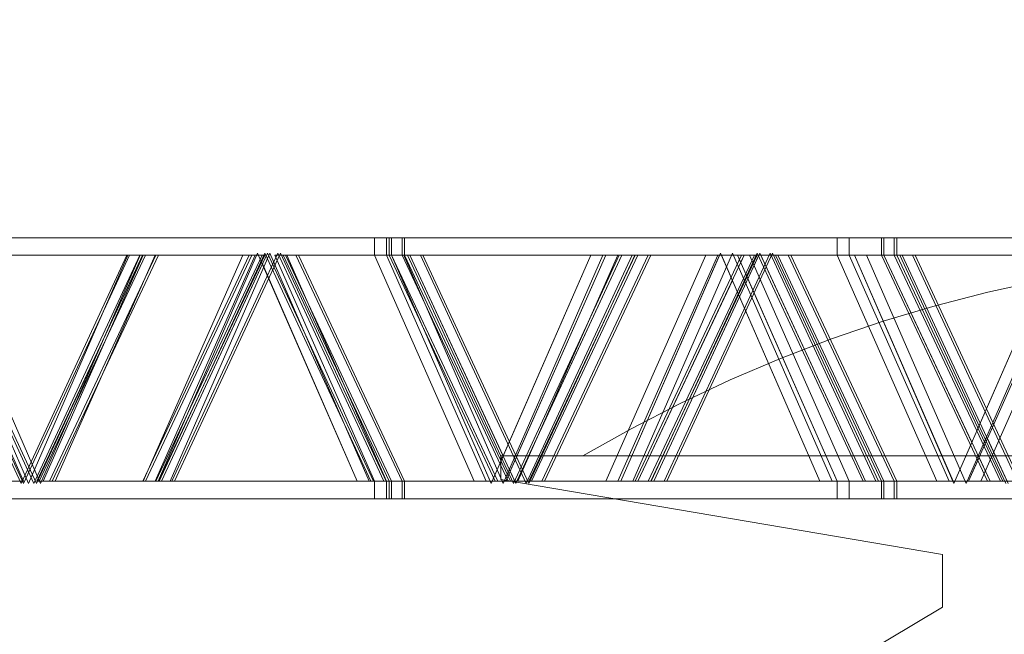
# Model space of a CAD drawing. Header units: metres. Extents: x 1314 to 1415, y -87 to -52.
# Tile 39 of 256: x 1325.71 to 1328.22, y -78.54 to -76.97. Entities that reach past the tile are written whole.
import ezdxf

# ---------------------------------------------------------------- set-up
doc = ezdxf.new("R2010")
doc.units = ezdxf.units.M
doc.header["$PDMODE"] = 65
doc.linetypes.add('AUSGEZOGEN', pattern=[0])
doc.layers.add('XR$2$Möblierung', color=4, linetype='AUSGEZOGEN', lineweight=13)
doc.layers.add('XR$3$Maßlinie 1_50', color=7, linetype='AUSGEZOGEN', lineweight=25)
doc.styles.add('ARIAL', font='arial.ttf')
doc.dimstyles.new('DIMSTYLE_12', dxfattribs={"dimtxt": 0.175, "dimasz": 0.15, "dimexe": 0, "dimexo": 0, "dimgap": 0.0875, "dimtad": 2, "dimrnd": 0.005, "dimzin": 4, "dimdsep": 46, "dimtxsty": 'ARIAL', "dimblk1": 'ALL_ML_KREIS', "dimblk2": 'ALL_ML_KREIS', "dimsah": 1, "dimcen": 0, "dimclrd": 3, "dimclre": 3, "dimclrt": 3, "dimadec": 0, "dimazin": 0, "dimtfac": 1, "dimtdec": 0, "dimtix": 1, "dimtmove": 2, "dimatfit": 3, "dimfxl": 0, "dimtzin": 0, "dimlwd": 0, "dimlwe": 25, "dimarcsym": 0})
doc.dimstyles.new('DIMSTYLE_9', dxfattribs={"dimtxt": 0.125, "dimasz": 0.15, "dimexe": 0, "dimexo": 0, "dimgap": 0.0625, "dimtad": 2, "dimrnd": 0.005, "dimzin": 4, "dimdsep": 46, "dimtxsty": 'ARIAL', "dimblk1": 'ALL_ML_KREIS', "dimblk2": 'ALL_ML_KREIS', "dimsah": 1, "dimcen": 0, "dimclrd": 3, "dimclre": 3, "dimclrt": 3, "dimadec": 0, "dimazin": 0, "dimtfac": 1, "dimtdec": 0, "dimtix": 1, "dimtmove": 2, "dimatfit": 3, "dimfxl": 0, "dimtzin": 0, "dimlwd": 0, "dimlwe": 25, "dimarcsym": 0})

# ---------------------------------------------------------------- blocks, each defined once
blk = doc.blocks.new('COMPLEXOBJECT_2')
at = {"layer": 'XR$2$Möblierung', "color": 52, "linetype": 'AUSGEZOGEN', "lineweight": 13, "transparency": 33554687}
for p, q in [((1325.3969, -77.5276), (1326.0241, -77.5276)), ((1326.0305, -77.5276), (1325.4034, -77.5276)), ((1326.0569, -77.5276), (1325.4298, -77.5276)), ((1326.0242, -77.5276), (1325.4347, -77.5276)), ((1325.4362, -77.5276), (1326.0633, -77.5276)), ((1325.4656, -77.5276), (1326.0551, -77.5276)), ((1326.0241, -77.5276), (1326.6512, -77.5276)), ((1326.6137, -77.5276), (1326.0242, -77.5276)), ((1326.0242, -77.5276), (1326.0305, -77.5276)), ((1326.0305, -77.5276), (1326.6137, -77.5276)), ((1326.6576, -77.5276), (1326.0305, -77.5276)), ((1326.0551, -77.5276), (1326.6446, -77.5276)), ((1326.684, -77.5276), (1326.0569, -77.5276)), ((1326.0633, -77.5276), (1326.6905, -77.5276)), ((1327.2032, -77.5276), (1326.6137, -77.5276)), ((1326.6137, -77.5276), (1326.6576, -77.5276)), ((1326.6137, -77.5276), (1326.6137, -77.5724)), ((1326.6446, -77.5276), (1327.2341, -77.5276)), ((1326.6446, -77.5276), (1326.6446, -77.5724)), ((1326.6512, -77.5276), (1327.2783, -77.5276)), ((1326.6512, -77.5276), (1326.6512, -77.5724)), ((1326.6576, -77.5276), (1327.2032, -77.5276)), ((1327.2848, -77.5276), (1326.6576, -77.5276)), ((1326.6576, -77.5276), (1326.6576, -77.5724)), ((1327.3112, -77.5276), (1326.684, -77.5276)), ((1326.684, -77.5276), (1326.684, -77.5724)), ((1326.6905, -77.5276), (1327.3176, -77.5276)), ((1326.6905, -77.5276), (1326.6905, -77.5724)), ((1327.7927, -77.5276), (1327.2032, -77.5276)), ((1327.2032, -77.5276), (1327.2848, -77.5276)), ((1327.2341, -77.5276), (1327.8236, -77.5276)), ((1327.2783, -77.5276), (1327.9055, -77.5276)), ((1327.2848, -77.5276), (1327.7927, -77.5276)), ((1327.9119, -77.5276), (1327.2848, -77.5276)), ((1327.9383, -77.5276), (1327.3112, -77.5276)), ((1327.3176, -77.5276), (1327.9448, -77.5276)), ((1328.3823, -77.5276), (1327.7927, -77.5276)), ((1327.7927, -77.5276), (1327.9119, -77.5276)), ((1327.7927, -77.5724), (1327.7927, -77.5276)), ((1327.8236, -77.5276), (1328.4131, -77.5276)), ((1327.8236, -77.5724), (1327.8236, -77.5276)), ((1327.9055, -77.5276), (1328.5326, -77.5276)), ((1327.9055, -77.5276), (1327.9055, -77.5724)), ((1327.9119, -77.5276), (1328.3823, -77.5276)), ((1328.5391, -77.5276), (1327.9119, -77.5276)), ((1327.9119, -77.5724), (1327.9119, -77.5276)), ((1328.5655, -77.5276), (1327.9383, -77.5276)), ((1327.9383, -77.5724), (1327.9383, -77.5276)), ((1327.9448, -77.5276), (1328.5719, -77.5276)), ((1327.9448, -77.5276), (1327.9448, -77.5724)), ((1325.9832, -77.5724), (1325.4436, -77.5724)), ((1325.4436, -77.5724), (1325.7134, -78.1535)), ((1325.9897, -77.5724), (1325.4501, -77.5724)), ((1325.4501, -77.5724), (1325.7199, -78.1535)), ((1325.7196, -78.1478), (1325.4656, -77.5724)), ((1325.7463, -78.1535), (1325.4765, -77.5724)), ((1325.4765, -77.5724), (1326.0161, -77.5724)), ((1325.7322, -78.1535), (1325.4786, -77.5724)), ((1325.4786, -77.5724), (1325.9858, -77.5724)), ((1325.7527, -78.1535), (1325.4829, -77.5724)), ((1325.4829, -77.5724), (1326.0225, -77.5724)), ((1326.0167, -77.5724), (1325.5095, -77.5724)), ((1325.5095, -77.5724), (1325.7631, -78.1535)), ((1325.7134, -78.1535), (1325.9832, -77.5724)), ((1325.7199, -78.1535), (1325.9897, -77.5724)), ((1325.9858, -77.5724), (1325.7322, -78.1535)), ((1326.0161, -77.5724), (1325.7463, -78.1535)), ((1326.0225, -77.5724), (1325.7527, -78.1535)), ((1326.0241, -77.5724), (1325.7532, -78.1478)), ((1326.0305, -77.5724), (1325.7596, -78.1478)), ((1325.7631, -78.1535), (1326.0167, -77.5724)), ((1325.7696, -78.1478), (1326.0242, -77.5724)), ((1325.786, -78.1478), (1326.0569, -77.5724)), ((1325.7925, -78.1478), (1326.0633, -77.5724)), ((1326.0551, -77.5724), (1325.8004, -78.1478)), ((1325.9897, -77.5724), (1325.9858, -77.5724)), ((1326.0241, -78.1478), (1326.2949, -77.5724)), ((1326.2949, -77.5724), (1326.0241, -77.5724)), ((1326.0242, -77.5724), (1326.2788, -77.5724)), ((1326.2788, -77.5724), (1326.0242, -78.1478)), ((1326.0242, -77.5724), (1326.0305, -77.5724)), ((1326.0305, -78.1478), (1326.3014, -77.5724)), ((1326.2788, -77.5724), (1326.0305, -77.5724)), ((1326.0305, -77.5724), (1326.3014, -77.5724)), ((1326.0551, -78.1478), (1326.3097, -77.5724)), ((1326.3097, -77.5724), (1326.0551, -77.5724)), ((1326.3278, -77.5724), (1326.0569, -78.1478)), ((1326.0569, -77.5724), (1326.3278, -77.5724)), ((1326.0626, -78.1478), (1326.3162, -77.5667)), ((1326.0633, -77.5724), (1326.3342, -77.5724)), ((1326.3342, -77.5724), (1326.0633, -78.1478)), ((1326.3347, -77.5667), (1326.0649, -78.1478)), ((1326.3411, -77.5667), (1326.0713, -78.1478)), ((1326.3471, -77.5667), (1326.0934, -78.1478)), ((1326.0977, -78.1478), (1326.3675, -77.5667)), ((1326.1042, -78.1478), (1326.374, -77.5667)), ((1326.3014, -77.5724), (1326.2788, -77.5724)), ((1326.3162, -77.5667), (1326.5698, -78.1478)), ((1326.6045, -78.1478), (1326.3347, -77.5667)), ((1326.611, -78.1478), (1326.3411, -77.5667)), ((1326.6007, -78.1478), (1326.3471, -77.5667)), ((1326.6137, -78.1478), (1326.3597, -77.5724)), ((1326.3597, -77.5724), (1326.6137, -77.5724)), ((1326.3597, -77.5724), (1326.3874, -77.5724)), ((1326.3675, -77.5667), (1326.6373, -78.1478)), ((1326.374, -77.5667), (1326.6438, -78.1478)), ((1326.6512, -77.5724), (1326.3809, -77.5724)), ((1326.3809, -77.5724), (1326.6512, -78.1478)), ((1326.6137, -77.5724), (1326.3874, -77.5724)), ((1326.3874, -77.5724), (1326.6576, -78.1478)), ((1326.3874, -77.5724), (1326.6576, -77.5724)), ((1326.6446, -77.5724), (1326.3906, -77.5724)), ((1326.3906, -77.5724), (1326.6446, -78.1478)), ((1326.684, -78.1478), (1326.4138, -77.5724)), ((1326.4138, -77.5724), (1326.684, -77.5724)), ((1326.6905, -78.1478), (1326.4202, -77.5724)), ((1326.4202, -77.5724), (1326.6905, -77.5724)), ((1326.6137, -77.5724), (1326.8678, -78.1478)), ((1326.6576, -77.5724), (1326.6137, -77.5724)), ((1326.8986, -78.1478), (1326.6446, -77.5724)), ((1326.9215, -78.1478), (1326.6512, -77.5724)), ((1326.9112, -78.1535), (1326.6576, -77.5724)), ((1326.6576, -77.5724), (1327.1649, -77.5724)), ((1326.6576, -77.5724), (1326.6576, -77.5724)), ((1326.6576, -77.5724), (1326.9088, -78.1478)), ((1326.9205, -78.1322), (1326.6576, -77.5724)), ((1326.6576, -77.5724), (1326.7043, -77.5724)), ((1326.9279, -78.1478), (1326.6576, -77.5724)), ((1326.684, -77.5724), (1326.9543, -78.1478)), ((1327.1957, -77.5724), (1326.6885, -77.5724)), ((1326.6885, -77.5724), (1326.9421, -78.1535)), ((1326.6905, -77.5724), (1326.9607, -78.1478)), ((1327.2375, -77.5724), (1326.6979, -77.5724)), ((1326.6979, -77.5724), (1326.9677, -78.1535)), ((1327.1649, -77.5724), (1326.7043, -77.5724)), ((1326.7043, -77.5724), (1326.9417, -78.0837)), ((1326.7043, -77.5724), (1327.244, -77.5724)), ((1326.7043, -77.5724), (1326.9742, -78.1535)), ((1327.0006, -78.1535), (1326.7307, -77.5724)), ((1326.7307, -77.5724), (1327.2704, -77.5724)), ((1327.007, -78.1535), (1326.7372, -77.5724)), ((1326.7372, -77.5724), (1327.2768, -77.5724)), ((1327.1649, -77.5724), (1326.9112, -78.1535)), ((1326.9417, -78.0837), (1327.1649, -77.5724)), ((1326.9421, -78.1535), (1327.1957, -77.5724)), ((1326.9486, -78.1478), (1327.2032, -77.5724)), ((1327.2032, -77.5724), (1326.9598, -78.1226)), ((1326.9677, -78.1535), (1327.2375, -77.5724)), ((1326.9742, -78.1535), (1327.244, -77.5724)), ((1326.9768, -78.1478), (1327.244, -77.5724)), ((1327.2341, -77.5724), (1326.9795, -78.1478)), ((1327.2704, -77.5724), (1327.0006, -78.1535)), ((1327.2768, -77.5724), (1327.007, -78.1535)), ((1327.2783, -77.5724), (1327.0075, -78.1478)), ((1327.2848, -77.5724), (1327.0139, -78.1478)), ((1327.0403, -78.1478), (1327.3112, -77.5724)), ((1327.0467, -78.1478), (1327.3176, -77.5724)), ((1327.2032, -77.5724), (1327.1649, -77.5724)), ((1327.2032, -77.5724), (1327.4579, -77.5724)), ((1327.4579, -77.5724), (1327.2032, -78.1478)), ((1327.244, -77.5724), (1327.2032, -77.5724)), ((1327.2341, -78.1478), (1327.4887, -77.5724)), ((1327.4887, -77.5724), (1327.2341, -77.5724)), ((1327.2416, -78.1478), (1327.4952, -77.5667)), ((1327.4928, -77.5724), (1327.2416, -78.1478)), ((1327.244, -77.5724), (1327.2848, -77.5724)), ((1327.5261, -77.5667), (1327.2725, -78.1478)), ((1327.2783, -78.1478), (1327.5492, -77.5724)), ((1327.5492, -77.5724), (1327.2783, -77.5724)), ((1327.4579, -77.5724), (1327.2848, -77.5724)), ((1327.2848, -77.5724), (1327.5557, -77.5724)), ((1327.2848, -78.1478), (1327.5557, -77.5724)), ((1327.5821, -77.5724), (1327.3112, -78.1478)), ((1327.3112, -77.5724), (1327.5821, -77.5724)), ((1327.3176, -77.5724), (1327.5885, -77.5724)), ((1327.5885, -77.5724), (1327.3176, -78.1478)), ((1327.589, -77.5667), (1327.3192, -78.1478)), ((1327.5954, -77.5667), (1327.3256, -78.1478)), ((1327.352, -78.1478), (1327.6218, -77.5667)), ((1327.3584, -78.1478), (1327.6283, -77.5667)), ((1327.5387, -77.5724), (1327.4579, -77.5724)), ((1327.4977, -77.5724), (1327.4928, -77.5724)), ((1327.4952, -77.5667), (1327.7489, -78.1478)), ((1327.5256, -77.6363), (1327.4977, -77.5724)), ((1327.7797, -78.1478), (1327.5261, -77.5667)), ((1327.7927, -78.1478), (1327.5387, -77.5724)), ((1327.5387, -77.5724), (1327.7927, -77.5724)), ((1327.5387, -77.5724), (1327.5469, -77.591)), ((1327.5557, -77.5724), (1327.5387, -77.5724)), ((1327.5469, -77.591), (1327.5557, -77.5724)), ((1327.5557, -77.5724), (1327.6417, -77.5724)), ((1327.5928, -77.5724), (1327.5651, -77.6321)), ((1327.8236, -77.5724), (1327.5696, -77.5724)), ((1327.5696, -77.5724), (1327.8236, -78.1478)), ((1327.8588, -78.1478), (1327.589, -77.5667)), ((1327.598, -77.5724), (1327.5928, -77.5724)), ((1327.8652, -78.1478), (1327.5954, -77.5667)), ((1327.8652, -78.1478), (1327.598, -77.5724)), ((1327.6218, -77.5667), (1327.8916, -78.1478)), ((1327.6283, -77.5667), (1327.8981, -78.1478)), ((1327.9055, -77.5724), (1327.6352, -77.5724)), ((1327.6352, -77.5724), (1327.9055, -78.1478)), ((1327.7927, -77.5724), (1327.6417, -77.5724)), ((1327.6417, -77.5724), (1327.9119, -78.1478)), ((1327.6417, -77.5724), (1327.9119, -77.5724)), ((1327.9383, -78.1478), (1327.6681, -77.5724)), ((1327.6681, -77.5724), (1327.9383, -77.5724)), ((1327.9448, -78.1478), (1327.6745, -77.5724)), ((1327.6745, -77.5724), (1327.9448, -77.5724)), ((1327.7927, -77.5724), (1328.0468, -78.1478)), ((1327.8366, -77.5724), (1327.7927, -77.5724)), ((1328.0777, -78.1478), (1327.8236, -77.5724)), ((1328.0903, -78.1535), (1327.8366, -77.5724)), ((1327.8366, -77.5724), (1328.3439, -77.5724)), ((1327.9119, -77.5724), (1327.8366, -77.5724)), ((1327.8366, -77.5724), (1328.0878, -78.1478)), ((1328.3748, -77.5724), (1327.8675, -77.5724)), ((1327.8675, -77.5724), (1328.1211, -78.1535)), ((1328.1757, -78.1478), (1327.9055, -77.5724)), ((1328.1358, -78.0491), (1327.9119, -77.5724)), ((1327.9119, -77.5724), (1327.9586, -77.5724)), ((1328.1822, -78.1478), (1327.9119, -77.5724)), ((1327.9383, -77.5724), (1328.2086, -78.1478)), ((1327.9448, -77.5724), (1328.215, -78.1478)), ((1328.4918, -77.5724), (1327.9522, -77.5724)), ((1327.9522, -77.5724), (1328.222, -78.1535)), ((1327.9586, -77.5724), (1328.1572, -78.0001)), ((1328.3439, -77.5724), (1327.9586, -77.5724)), ((1327.9586, -77.5724), (1328.4983, -77.5724)), ((1327.9586, -77.5724), (1328.2284, -78.1535)), ((1327.985, -77.5724), (1328.5247, -77.5724)), ((1328.2548, -78.1535), (1327.985, -77.5724)), ((1328.2613, -78.1535), (1327.9915, -77.5724)), ((1327.9915, -77.5724), (1328.5311, -77.5724)), ((1328.3439, -77.5724), (1328.0903, -78.1535)), ((1328.1211, -78.1535), (1328.3748, -77.5724)), ((1328.1276, -78.1478), (1328.3823, -77.5724)), ((1328.1572, -78.0001), (1328.3439, -77.5724)), ((1328.4131, -77.5724), (1328.1585, -78.1478)), ((1328.3823, -77.5724), (1328.1755, -78.0396)), ((1326.3283, -77.5944), (1326.0713, -78.1478)), ((1326.5698, -78.1478), (1326.3283, -77.5944)), ((1327.2848, -78.1478), (1327.5256, -77.6363)), ((1327.5651, -77.6321), (1327.7927, -78.1478)), ((1328.3113, -77.6372), (1328.1765, -77.6665)), ((1327.5438, -77.6779), (1327.3256, -78.1478)), ((1327.7489, -78.1478), (1327.5438, -77.6779)), ((1328.1765, -77.6665), (1328.0427, -77.701)), ((1328.0427, -77.701), (1327.91, -77.7406)), ((1327.91, -77.7406), (1327.7785, -77.7854)), ((1327.7785, -77.7854), (1327.6483, -77.8352)), ((1327.6483, -77.8352), (1327.5197, -77.89)), ((1327.5197, -77.89), (1327.3928, -77.9497)), ((1327.3928, -77.9497), (1327.2677, -78.0143)), ((1327.2677, -78.0143), (1327.1445, -78.0836)), ((1328.1755, -78.0396), (1328.2258, -78.1478)), ((1328.0927, -78.1478), (1328.1358, -78.0491)), ((1326.9359, -78.1434), (1326.9359, -78.0836)), ((1326.9359, -78.0836), (1328.8638, -78.0836)), ((1327.1445, -78.0836), (1328.7197, -78.0836)), ((1328.1541, -78.088), (1328.1276, -78.1478)), ((1328.1822, -78.1478), (1328.1541, -78.088)), ((1326.9137, -78.1478), (1326.9205, -78.1322)), ((1326.9598, -78.1226), (1326.9715, -78.1478)), ((1325.4656, -78.1478), (1325.7196, -78.1478)), ((1326.0241, -78.1478), (1325.7532, -78.1478)), ((1325.7596, -78.1478), (1326.0305, -78.1478)), ((1325.7596, -78.1478), (1325.7696, -78.1478)), ((1326.0242, -78.1478), (1325.7696, -78.1478)), ((1326.0569, -78.1478), (1325.786, -78.1478)), ((1326.0633, -78.1478), (1325.7925, -78.1478)), ((1325.8004, -78.1478), (1326.0551, -78.1478)), ((1326.0242, -78.1478), (1326.0305, -78.1478)), ((1326.5698, -78.1478), (1326.0626, -78.1478)), ((1326.0713, -78.1478), (1326.0626, -78.1478)), ((1326.6045, -78.1478), (1326.0649, -78.1478)), ((1326.0713, -78.1478), (1326.5698, -78.1478)), ((1326.611, -78.1478), (1326.0713, -78.1478)), ((1326.0934, -78.1478), (1326.6007, -78.1478)), ((1326.6373, -78.1478), (1326.0977, -78.1478)), ((1326.6438, -78.1478), (1326.1042, -78.1478)), ((1326.5698, -78.1478), (1326.611, -78.1478)), ((1326.8678, -78.1478), (1326.6137, -78.1478)), ((1326.6576, -78.1478), (1326.6137, -78.1478)), ((1326.6137, -78.1926), (1326.6137, -78.1478)), ((1326.6446, -78.1478), (1326.8986, -78.1478)), ((1326.6446, -78.1926), (1326.6446, -78.1478)), ((1326.9215, -78.1478), (1326.6512, -78.1478)), ((1326.6512, -78.1926), (1326.6512, -78.1478)), ((1326.6576, -78.1478), (1326.8678, -78.1478)), ((1326.9279, -78.1478), (1326.6576, -78.1478)), ((1326.6576, -78.1926), (1326.6576, -78.1478)), ((1326.9543, -78.1478), (1326.684, -78.1478)), ((1326.684, -78.1926), (1326.684, -78.1478)), ((1326.9607, -78.1478), (1326.6905, -78.1478)), ((1326.6905, -78.1926), (1326.6905, -78.1478)), ((1326.8678, -78.1478), (1326.9279, -78.1478)), ((1326.9088, -78.1478), (1326.9137, -78.1478)), ((1328.0613, -78.3345), (1326.9359, -78.1434)), ((1327.2032, -78.1478), (1326.9486, -78.1478)), ((1327.0139, -78.1478), (1326.9486, -78.1478)), ((1326.9715, -78.1478), (1326.9768, -78.1478)), ((1326.9795, -78.1478), (1327.2341, -78.1478)), ((1327.2783, -78.1478), (1327.0075, -78.1478)), ((1327.0139, -78.1478), (1327.2032, -78.1478)), ((1327.2848, -78.1478), (1327.0139, -78.1478)), ((1327.3112, -78.1478), (1327.0403, -78.1478)), ((1327.3176, -78.1478), (1327.0467, -78.1478)), ((1327.2032, -78.1478), (1327.2416, -78.1478)), ((1327.7489, -78.1478), (1327.2416, -78.1478)), ((1327.2416, -78.1478), (1327.2848, -78.1478)), ((1327.2725, -78.1478), (1327.7797, -78.1478)), ((1327.3256, -78.1478), (1327.2848, -78.1478)), ((1327.8588, -78.1478), (1327.3192, -78.1478)), ((1327.3256, -78.1478), (1327.7489, -78.1478)), ((1327.8652, -78.1478), (1327.3256, -78.1478)), ((1327.8916, -78.1478), (1327.352, -78.1478)), ((1327.8981, -78.1478), (1327.3584, -78.1478)), ((1327.7489, -78.1478), (1327.7927, -78.1478)), ((1328.0468, -78.1478), (1327.7927, -78.1478)), ((1327.7927, -78.1478), (1327.8652, -78.1478)), ((1327.7927, -78.1926), (1327.7927, -78.1478)), ((1327.8236, -78.1478), (1328.0777, -78.1478)), ((1327.8236, -78.1926), (1327.8236, -78.1478)), ((1327.9119, -78.1478), (1327.8652, -78.1478)), ((1328.1757, -78.1478), (1327.9055, -78.1478)), ((1327.9055, -78.1926), (1327.9055, -78.1478)), ((1327.9119, -78.1478), (1328.0468, -78.1478)), ((1328.1822, -78.1478), (1327.9119, -78.1478)), ((1327.9119, -78.1926), (1327.9119, -78.1478)), ((1328.2086, -78.1478), (1327.9383, -78.1478)), ((1327.9383, -78.1926), (1327.9383, -78.1478)), ((1328.215, -78.1478), (1327.9448, -78.1478)), ((1327.9448, -78.1926), (1327.9448, -78.1478)), ((1328.0468, -78.1478), (1328.1276, -78.1478)), ((1328.0878, -78.1478), (1328.0927, -78.1478)), ((1328.3823, -78.1478), (1328.1276, -78.1478)), ((1328.1276, -78.1478), (1328.1822, -78.1478)), ((1328.1585, -78.1478), (1328.4131, -78.1478)), ((1328.2682, -78.1478), (1328.1822, -78.1478)), ((1326.6512, -78.1926), (1325.3969, -78.1926)), ((1325.3969, -78.1926), (1326.0241, -78.1926)), ((1326.0305, -78.1926), (1325.4034, -78.1926)), ((1326.6576, -78.1926), (1325.4034, -78.1926)), ((1325.4298, -78.1926), (1326.0569, -78.1926)), ((1326.684, -78.1926), (1325.4298, -78.1926)), ((1325.4347, -78.1926), (1326.0242, -78.1926)), ((1326.6137, -78.1926), (1325.4347, -78.1926)), ((1325.4362, -78.1926), (1326.0633, -78.1926)), ((1326.6905, -78.1926), (1325.4362, -78.1926)), ((1326.6446, -78.1926), (1325.4656, -78.1926)), ((1325.4656, -78.1926), (1326.0551, -78.1926)), ((1326.0241, -78.1926), (1326.6512, -78.1926)), ((1326.0242, -78.1926), (1326.6137, -78.1926)), ((1326.0242, -78.1926), (1326.0305, -78.1926)), ((1326.0551, -78.1926), (1326.6446, -78.1926)), ((1326.0569, -78.1926), (1326.684, -78.1926)), ((1326.0633, -78.1926), (1326.6905, -78.1926)), ((1326.6137, -78.1926), (1327.2032, -78.1926)), ((1326.6576, -78.1926), (1326.6137, -78.1926)), ((1327.8236, -78.1926), (1326.6446, -78.1926)), ((1326.6446, -78.1926), (1327.2341, -78.1926)), ((1327.9055, -78.1926), (1326.6512, -78.1926)), ((1326.6512, -78.1926), (1327.2783, -78.1926)), ((1327.2032, -78.1926), (1326.6576, -78.1926)), ((1327.2848, -78.1926), (1326.6576, -78.1926)), ((1327.9119, -78.1926), (1326.6576, -78.1926)), ((1326.684, -78.1926), (1327.3112, -78.1926)), ((1327.9383, -78.1926), (1326.684, -78.1926)), ((1326.6905, -78.1926), (1327.3176, -78.1926)), ((1327.9448, -78.1926), (1326.6905, -78.1926)), ((1327.2032, -78.1926), (1327.7927, -78.1926)), ((1327.2848, -78.1926), (1327.2032, -78.1926)), ((1327.2341, -78.1926), (1327.8236, -78.1926)), ((1327.2783, -78.1926), (1327.9055, -78.1926)), ((1327.7927, -78.1926), (1327.2848, -78.1926)), ((1327.3112, -78.1926), (1327.9383, -78.1926)), ((1327.3176, -78.1926), (1327.9448, -78.1926)), ((1327.7927, -78.1926), (1328.3823, -78.1926)), ((1327.9119, -78.1926), (1327.7927, -78.1926)), ((1328.4131, -78.1926), (1327.8236, -78.1926)), ((1328.5326, -78.1926), (1327.9055, -78.1926)), ((1328.3823, -78.1926), (1327.9119, -78.1926)), ((1328.5391, -78.1926), (1327.9119, -78.1926)), ((1327.9383, -78.1926), (1328.3236, -78.1926)), ((1327.9383, -78.1926), (1328.5655, -78.1926)), ((1327.9448, -78.1926), (1328.5719, -78.1926)), ((1328.0613, -78.4686), (1328.0613, -78.3345)), ((1326.9825, -79.112), (1328.0613, -78.4686))]:
    blk.add_line(p, q, dxfattribs=at)
blk = doc.blocks.new('ALL_ML_KREIS')
at = {"color": 0, "linetype": 'ByBlock', "lineweight": -2}
for p, q in [((0, -0.5), (0, 0.5)), ((-1, 0), (0.5, 0))]:
    blk.add_line(p, q, dxfattribs=at)
blk.add_circle((0, 0), 0.15, dxfattribs=at)
blk = doc.blocks.new('*D91')
at = {"layer": 'DEFPOINTS', "color": 3, "linetype": 'AUSGEZOGEN', "lineweight": 25, "transparency": 33554687}
for p in [(1326.0412, -75.7811), (1324.6949, -81.2911), (1326.2292, -81.2911)]:
    blk.add_point(p, dxfattribs=at)
at = {"layer": 'XR$3$Maßlinie 1_50', "color": 3, "linetype": 'AUSGEZOGEN', "lineweight": -2, "transparency": 33554687}
for p, q in [((1324.9949, -75.7811), (1324.6949, -75.7811)), ((1324.6949, -81.2911), (1324.6949, -75.7811)), ((1324.9949, -81.2911), (1324.6949, -81.2911))]:
    blk.add_line(p, q, dxfattribs=at)
at = {"layer": 'XR$3$Maßlinie 1_50', "color": 3, "linetype": 'AUSGEZOGEN', "lineweight": 25, "transparency": 33554687, "xscale": 0.15, "yscale": 0.15, "zscale": 0.15}
for p, rotation in [((1324.6949, -75.7811), 90), ((1324.6949, -81.2911), 270)]:
    blk.add_blockref('ALL_ML_KREIS', p, dxfattribs=dict(at, rotation=rotation))
at = {"layer": 'XR$3$Maßlinie 1_50', "color": 3, "linetype": 'AUSGEZOGEN', "lineweight": 25, "transparency": 33554687, "insert": (1324.5803, -78.5151), "char_height": 0.125, "width": 0.5, "attachment_point": 5, "rotation": 90, "style": 'ARIAL'}
blk.add_mtext('\\A1;{\\A1;{5.51\\H0.082500;\\S^ ;}}', dxfattribs=at)
blk = doc.blocks.new('*D100')
at = {"layer": 'DEFPOINTS', "color": 3, "linetype": 'AUSGEZOGEN', "lineweight": 25, "transparency": 33554687}
for p in [(1318.1917, -74.2409), (1332.4917, -75.3797), (1318.1917, -83.7271)]:
    blk.add_point(p, dxfattribs=at)
at = {"layer": 'XR$3$Maßlinie 1_50', "color": 3, "linetype": 'AUSGEZOGEN', "lineweight": -2, "transparency": 33554687}
for p, q in [((1318.1917, -83.4271), (1318.1917, -83.7271)), ((1332.4917, -83.4271), (1332.4917, -83.7271)), ((1318.1917, -83.7271), (1332.4917, -83.7271))]:
    blk.add_line(p, q, dxfattribs=at)
at = {"layer": 'XR$3$Maßlinie 1_50', "color": 3, "linetype": 'AUSGEZOGEN', "lineweight": 25, "transparency": 33554687, "xscale": 0.15, "yscale": 0.15, "zscale": 0.15, "rotation": 180}
blk.add_blockref('ALL_ML_KREIS', (1318.1917, -83.7271), dxfattribs=at)
at = {"layer": 'XR$3$Maßlinie 1_50', "color": 3, "linetype": 'AUSGEZOGEN', "lineweight": 25, "transparency": 33554687, "xscale": 0.15, "yscale": 0.15, "zscale": 0.15}
blk.add_blockref('ALL_ML_KREIS', (1332.4917, -83.7271), dxfattribs=at)
at = {"layer": 'XR$3$Maßlinie 1_50', "color": 3, "linetype": 'AUSGEZOGEN', "lineweight": 25, "transparency": 33554687, "insert": (1325.3461, -83.6124), "char_height": 0.125, "width": 0.625, "attachment_point": 5, "style": 'ARIAL'}
blk.add_mtext('\\A1;{\\A1;{14.30\\H0.082500;\\S^ ;}}', dxfattribs=at)
blk = doc.blocks.new('*D103')
at = {"layer": 'DEFPOINTS', "color": 3, "linetype": 'AUSGEZOGEN', "lineweight": 25, "transparency": 33554687}
for p in [(1332.4917, -77.3423), (1318.1917, -77.5418), (1318.1917, -84.3412)]:
    blk.add_point(p, dxfattribs=at)
at = {"layer": 'XR$3$Maßlinie 1_50', "color": 3, "linetype": 'AUSGEZOGEN', "lineweight": -2, "transparency": 33554687}
for p, q in [((1318.1917, -84.0412), (1318.1917, -84.3412)), ((1332.4917, -84.0412), (1332.4917, -84.3412)), ((1318.1917, -84.3412), (1332.4917, -84.3412))]:
    blk.add_line(p, q, dxfattribs=at)
at = {"layer": 'XR$3$Maßlinie 1_50', "color": 3, "linetype": 'AUSGEZOGEN', "lineweight": 25, "transparency": 33554687, "xscale": 0.15, "yscale": 0.15, "zscale": 0.15, "rotation": 180}
blk.add_blockref('ALL_ML_KREIS', (1318.1917, -84.3412), dxfattribs=at)
at = {"layer": 'XR$3$Maßlinie 1_50', "color": 3, "linetype": 'AUSGEZOGEN', "lineweight": 25, "transparency": 33554687, "xscale": 0.15, "yscale": 0.15, "zscale": 0.15}
blk.add_blockref('ALL_ML_KREIS', (1332.4917, -84.3412), dxfattribs=at)
at = {"layer": 'XR$3$Maßlinie 1_50', "color": 3, "linetype": 'AUSGEZOGEN', "lineweight": 25, "transparency": 33554687, "insert": (1325.3481, -84.2007), "char_height": 0.175, "width": 0.875, "attachment_point": 5, "style": 'ARIAL'}
blk.add_mtext('\\A1;{\\fArial|i0|b1;\\A1;{14.30\\H0.115500;\\S^ ;}}', dxfattribs=at)
blk = doc.blocks.new('*D119')
at = {"layer": 'DEFPOINTS', "color": 3, "linetype": 'AUSGEZOGEN', "lineweight": 25, "transparency": 33554687}
for p in [(1318.5917, -77.0472), (1332.0917, -78.1019), (1318.5917, -83.1268)]:
    blk.add_point(p, dxfattribs=at)
at = {"layer": 'XR$3$Maßlinie 1_50', "color": 3, "linetype": 'AUSGEZOGEN', "lineweight": -2, "transparency": 33554687}
for p, q in [((1318.5917, -82.8268), (1318.5917, -83.1268)), ((1332.0917, -82.8218), (1332.0917, -83.1268)), ((1318.5917, -83.1268), (1332.0917, -83.1268))]:
    blk.add_line(p, q, dxfattribs=at)
at = {"layer": 'XR$3$Maßlinie 1_50', "color": 3, "linetype": 'AUSGEZOGEN', "lineweight": 25, "transparency": 33554687, "xscale": 0.15, "yscale": 0.15, "zscale": 0.15, "rotation": 180}
blk.add_blockref('ALL_ML_KREIS', (1318.5917, -83.1268), dxfattribs=at)
at = {"layer": 'XR$3$Maßlinie 1_50', "color": 3, "linetype": 'AUSGEZOGEN', "lineweight": 25, "transparency": 33554687, "xscale": 0.15, "yscale": 0.15, "zscale": 0.15}
blk.add_blockref('ALL_ML_KREIS', (1332.0917, -83.1268), dxfattribs=at)
at = {"layer": 'XR$3$Maßlinie 1_50', "color": 3, "linetype": 'AUSGEZOGEN', "lineweight": 25, "transparency": 33554687, "insert": (1325.3461, -83.0121), "char_height": 0.125, "width": 0.625, "attachment_point": 5, "style": 'ARIAL'}
blk.add_mtext('\\A1;{\\A1;{13.50\\H0.082500;\\S^ ;}}', dxfattribs=at)

msp = doc.modelspace()

# ---------------------------------------------------------------- block references
at = {"layer": 'XR$2$Möblierung', "color": 52, "linetype": 'AUSGEZOGEN', "lineweight": 13, "transparency": 33554687}
msp.add_blockref('COMPLEXOBJECT_2', (0, 0), dxfattribs=at)

# ---------------------------------------------------------------- dimensions: what is measured, and where the dimension line sits
at = {"layer": 'XR$3$Maßlinie 1_50', "color": 3, "linetype": 'AUSGEZOGEN', "lineweight": 25, "transparency": 33554687}
for base, p1, p2, dimstyle, picture, middle in [((1332.4917, -83.7271), (1318.1917, -83.4271), (1332.4917, -83.4271), 'DIMSTYLE_9', '*D100', (1325.3461, -83.6124)), ((1332.0917, -83.1268), (1318.5917, -82.8268), (1332.0917, -82.8218), 'DIMSTYLE_9', '*D119', (1325.3461, -83.0121)), ((1332.4917, -84.3412), (1318.1917, -84.0412), (1332.4917, -84.0412), 'DIMSTYLE_12', '*D103', (1325.3481, -84.2007))]:
    dim = msp.add_linear_dim(base=base, p1=p1, p2=p2, dimstyle=dimstyle, override={"dimpost": '<>', "dimclrd": 3, "dimclre": 3, "dimclrt": 3, "dimlwd": 0, "dimlwe": 25}, dxfattribs=at)
    dim.commit()
    dim.dimension.update_dxf_attribs({"geometry": picture, "text_midpoint": middle, "dimtype": 160})
dim = msp.add_linear_dim(base=(1324.6949, -75.7811), p1=(1324.9949, -81.2911), p2=(1324.9949, -75.7811), angle=90, dimstyle='DIMSTYLE_9', override={"dimpost": '<>', "dimclrd": 3, "dimclre": 3, "dimclrt": 3, "dimlwd": 0, "dimlwe": 25}, dxfattribs=at)
dim.commit()
dim.dimension.update_dxf_attribs({"geometry": '*D91', "text_midpoint": (1324.5803, -78.5151), "dimtype": 160})

doc.saveas('drawing.dxf')
